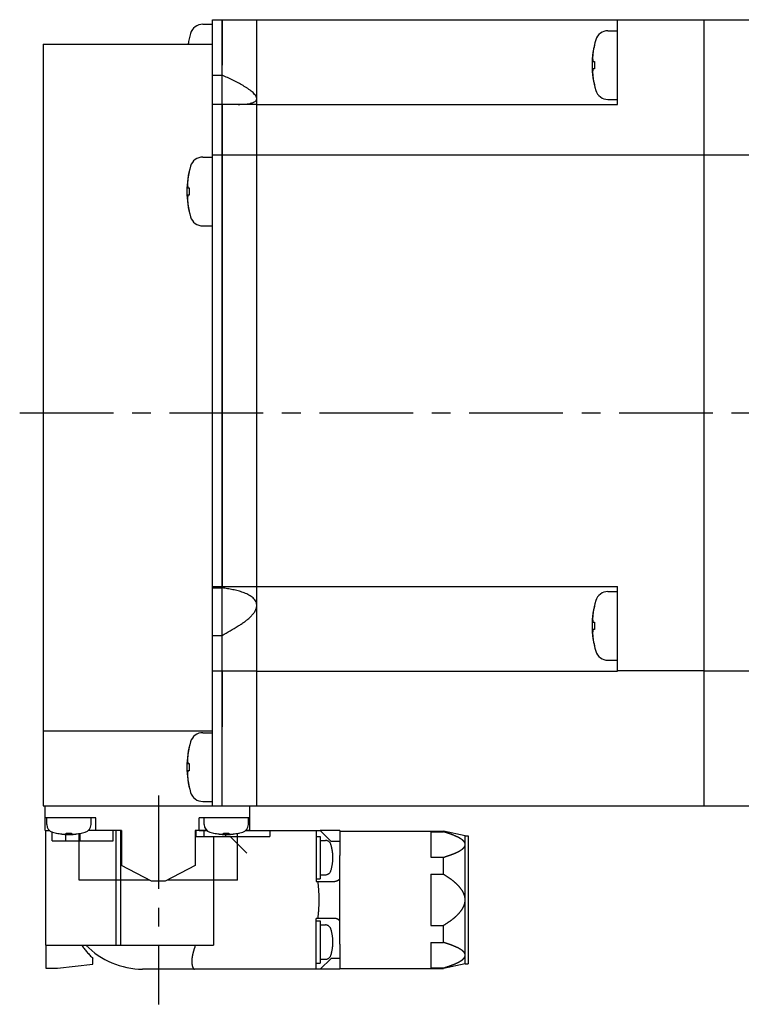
# Model space of a CAD drawing. Header units: millimetres. Extents: x 67 to 549, y 276 to 388.
# Tile 2 of 4: x 203 to 276, y 276 to 376. Entities that reach past the tile are written whole.
import ezdxf

# ---------------------------------------------------------------- set-up
doc = ezdxf.new("R2010")
doc.units = ezdxf.units.MM
doc.linetypes.add('CENTER', pattern=[50.8, 31.75, -6.35, 6.35, -6.35])
doc.linetypes.add('PHANTOM', pattern=[63.5, 31.75, -6.35, 6.35, -6.35, 6.35, -6.35])
doc.layers.add('CTR', color=2, linetype='CENTER')
doc.layers.add('PHANTOM', color=3, linetype='PHANTOM')

msp = doc.modelspace()

# ---------------------------------------------------------------- linework, layer by layer
for p, q in [((222.6, 296), (222.6, 376)), ((222.6, 376), (227.1, 376)), ((223.6, 376), (223.6, 371.38)), ((223.6, 296), (223.6, 376)), ((227.1, 304.05), (227.1, 376)), ((227.1, 376), (272.6, 376)), ((263.8, 367.38), (263.8, 376)), ((272.6, 296), (272.6, 376)), ((272.6, 376), (342.4, 376)), ((221.62, 375.54), (222.6, 375.54)), ((262.82, 374.88), (263.8, 374.88)), ((220.24, 374.09), (220.24, 374.06)), ((205.4, 373.5), (205.4, 303.6)), ((205.4, 373.5), (222.6, 373.5)), ((261.44, 373.43), (261.44, 373.4)), ((261.3, 371.75), (261.44, 371.75)), ((261.44, 371.75), (261.44, 371.01)), ((227.1, 367.38), (227.1, 371.38)), ((261.44, 371.01), (261.3, 371.01)), ((222.6, 370.35), (223.6, 370.35)), ((261.44, 369.37), (261.44, 369.33)), ((262.82, 367.88), (263.8, 367.88)), ((227.1, 367.38), (222.6, 367.38)), ((223.6, 367.38), (223.6, 318.32)), ((227.1, 367.38), (263.8, 367.38)), ((221.62, 362.02), (222.6, 362.02)), ((222.6, 362.25), (331.6, 362.25)), ((220.24, 360.57), (220.24, 360.54)), ((220.1, 358.89), (220.24, 358.89)), ((220.24, 358.89), (220.24, 358.15)), ((220.24, 358.15), (220.1, 358.15)), ((220.24, 356.51), (220.24, 356.47)), ((221.62, 355.02), (222.6, 355.02)), ((222.6, 318.32), (227.1, 318.32)), ((222.6, 318.18), (223.6, 318.18)), ((227.1, 314.32), (227.1, 318.32)), ((227.1, 318.32), (263.8, 318.32)), ((262.82, 317.82), (263.8, 317.82)), ((263.8, 309.72), (263.8, 318.32)), ((261.44, 316.37), (261.44, 316.33)), ((261.3, 314.69), (261.44, 314.69)), ((261.44, 314.69), (261.44, 313.95)), ((261.44, 313.95), (261.3, 313.95)), ((222.6, 313.36), (223.6, 313.36)), ((261.44, 312.3), (261.44, 312.27)), ((262.82, 310.82), (263.8, 310.82)), ((227.1, 309.72), (222.6, 309.72)), ((223.6, 309.72), (223.6, 304.05)), ((227.1, 309.72), (263.8, 309.72)), ((272.6, 309.75), (263.8, 309.75)), ((272.6, 309.75), (331.6, 309.75)), ((205.4, 303.6), (205.4, 296)), ((222.6, 303.6), (205.4, 303.6)), ((227.1, 296), (227.1, 304.05)), ((221.62, 303.46), (222.6, 303.46)), ((220.24, 302.01), (220.24, 301.97)), ((220.1, 300.33), (220.24, 300.33)), ((220.24, 299.59), (220.1, 299.59)), ((220.24, 300.33), (220.24, 299.59)), ((220.24, 297.94), (220.24, 297.91)), ((205.4, 296), (222.6, 296)), ((205.6, 293.5), (205.6, 296)), ((221.62, 296.46), (222.6, 296.46)), ((222.6, 296), (342.4, 296)), ((226.4, 293.5), (226.4, 296)), ((210.75, 294.8), (205.6, 294.8)), ((205.75, 294.11), (205.75, 294.8)), ((210.25, 294.11), (210.25, 294.8)), ((210.75, 293.5), (210.75, 294.8)), ((221.25, 293.5), (221.25, 294.8)), ((226.4, 294.8), (221.25, 294.8)), ((221.75, 294.11), (221.75, 294.8)), ((226.25, 294.11), (226.25, 294.8)), ((205.6, 293.5), (206.03, 293.5)), ((206.7, 293.24), (206.73, 293.24)), ((207.72, 293.15), (207.72, 293.24)), ((207.72, 293.24), (208.28, 293.24)), ((208.28, 293.24), (208.28, 293.15)), ((209.05, 288.45), (209.05, 293.2)), ((209.27, 293.24), (209.3, 293.24)), ((213.35, 293.5), (209.97, 293.5)), ((213.35, 293.5), (213.35, 289.96)), ((220.85, 293.5), (220.85, 289.96)), ((222.03, 293.5), (220.85, 293.5)), ((222.7, 293.24), (222.73, 293.24)), ((223.72, 293.15), (223.72, 293.24)), ((223.72, 293.24), (224.28, 293.24)), ((224.28, 293.24), (224.28, 293.15)), ((225.15, 288.45), (225.15, 293.21)), ((225.27, 293.24), (225.3, 293.24)), ((226.4, 293.5), (225.97, 293.5)), ((216.41, 288.35), (213.35, 289.96)), ((220.85, 289.96), (217.79, 288.35)), ((216.22, 288.45), (209.05, 288.45)), ((217.79, 288.35), (216.41, 288.35)), ((225.15, 288.45), (217.98, 288.45))]:
    msp.add_line(p, q)
for centre, radius, start, end in [((221.62, 374.24), 1.3, 90, 163.3985), ((262.82, 373.58), 1.3, 90, 163.3985), ((229, 372.04), 9, 163.3985, 170.6723), ((229, 372.04), 8.99, 167.0426, 170.6693), ((270.2, 371.38), 9, 163.3985, 196.6015), ((270.2, 371.38), 8.99, 167.0426, 171.8394), ((270.2, 371.38), 8.99, 188.1606, 192.9574), ((262.82, 369.18), 1.3, 196.6015, 270), ((221.62, 360.72), 1.3, 90, 163.3985), ((229, 358.52), 9, 163.3985, 196.6015), ((229, 358.52), 8.99, 167.0426, 171.8394), ((229, 358.52), 8.99, 188.1606, 192.9574), ((221.62, 356.32), 1.3, 196.6015, 270), ((262.82, 316.52), 1.3, 90, 163.3985), ((270.2, 314.32), 9, 163.3985, 196.6015), ((270.2, 314.32), 8.99, 167.0426, 171.8394), ((148.81, 441.02), 147.96, 300.3635, 301.0905), ((270.2, 314.32), 8.99, 188.1606, 192.9574), ((262.82, 312.12), 1.3, 196.6015, 270), ((221.62, 302.16), 1.3, 90, 163.3985), ((229, 299.96), 9, 163.3985, 196.6015), ((229, 299.96), 8.99, 167.0426, 171.8394), ((229, 299.96), 8.99, 188.1606, 192.9574), ((221.62, 297.76), 1.3, 196.6015, 270), ((206.55, 294.11), 0.8, 180, 253.8086), ((209.45, 294.11), 0.8, 286.1914, 0), ((222.55, 294.11), 0.8, 180, 253.8086), ((225.45, 294.11), 0.8, 286.1914, 0), ((208, 299.1), 6, 253.8086, 286.1914), ((208, 299.1), 5.99, 257.7714, 263.1989), ((208, 299.1), 5.99, 276.8011, 282.2286), ((224, 299.1), 6, 253.8086, 286.1914), ((224, 299.1), 5.99, 257.7714, 263.1989), ((224, 299.1), 5.99, 276.8011, 282.2286)]:
    msp.add_arc(centre, radius, start, end)
for points, knots in [([(261.3, 372.66), (261.3, 372.65), (261.3, 372.64), (261.29, 372.62), (261.29, 372.6), (261.29, 372.59), (261.29, 372.59), (261.29, 372.58), (261.29, 372.58), (261.29, 372.58), (261.29, 372.57), (261.29, 372.56), (261.29, 372.55), (261.28, 372.53), (261.28, 372.51), (261.28, 372.49), (261.28, 372.48), (261.28, 372.48), (261.28, 372.47), (261.28, 372.47), (261.28, 372.47), (261.28, 372.46), (261.28, 372.45), (261.28, 372.44), (261.27, 372.42), (261.27, 372.41), (261.27, 372.41), (261.27, 372.4), (261.27, 372.4), (261.27, 372.39), (261.27, 372.39), (261.27, 372.39), (261.27, 372.39), (261.27, 372.38), (261.27, 372.37), (261.27, 372.36), (261.27, 372.35), (261.27, 372.33), (261.27, 372.31), (261.27, 372.3), (261.26, 372.29), (261.26, 372.29), (261.26, 372.28), (261.26, 372.28), (261.26, 372.28), (261.26, 372.27), (261.26, 372.26), (261.26, 372.24), (261.26, 372.23), (261.26, 372.22), (261.26, 372.21), (261.26, 372.21), (261.26, 372.21), (261.26, 372.2), (261.26, 372.2), (261.26, 372.19), (261.26, 372.18), (261.26, 372.17), (261.26, 372.15), (261.26, 372.12), (261.26, 372.1), (261.25, 372.09)], [0, 0, 0, 0, 0.0625, 0.09375, 0.125, 0.140625, 0.15625, 0.164062, 0.167969, 0.171875, 0.179688, 0.1875, 0.21875, 0.25, 0.28125, 0.3125, 0.320312, 0.328125, 0.332031, 0.335938, 0.34375, 0.359375, 0.375, 0.40625, 0.4375, 0.453125, 0.46875, 0.484375, 0.492188, 0.496094, 0.5, 0.503906, 0.507812, 0.515625, 0.53125, 0.546875, 0.5625, 0.59375, 0.625, 0.640625, 0.65625, 0.664062, 0.667969, 0.671875, 0.679688, 0.6875, 0.71875, 0.75, 0.78125, 0.796875, 0.8125, 0.820312, 0.828125, 0.832031, 0.835938, 0.84375, 0.859375, 0.875, 0.90625, 0.9375, 1, 1, 1, 1]), ([(261.25, 372.09), (261.26, 372.08), (261.26, 372.07), (261.26, 372.06), (261.26, 372.05), (261.26, 372.04), (261.26, 372.04), (261.26, 372.04), (261.26, 372.03), (261.26, 372.02), (261.26, 372.01), (261.26, 372), (261.26, 371.99), (261.26, 371.98), (261.26, 371.98), (261.26, 371.97), (261.26, 371.97), (261.27, 371.96), (261.27, 371.96), (261.27, 371.95), (261.27, 371.94), (261.27, 371.94), (261.27, 371.93), (261.27, 371.93), (261.27, 371.93), (261.27, 371.92), (261.27, 371.92), (261.27, 371.91), (261.27, 371.9), (261.28, 371.89), (261.28, 371.88), (261.28, 371.87), (261.28, 371.87), (261.28, 371.87), (261.28, 371.86), (261.28, 371.85), (261.28, 371.84), (261.28, 371.84), (261.28, 371.83), (261.29, 371.82), (261.29, 371.82), (261.29, 371.82), (261.29, 371.81), (261.29, 371.8), (261.29, 371.79), (261.29, 371.78), (261.3, 371.76), (261.3, 371.75)], [0, 0, 0, 0, 0.0625, 0.125, 0.140625, 0.15625, 0.164062, 0.171875, 0.1875, 0.21875, 0.25, 0.28125, 0.3125, 0.328125, 0.335938, 0.34375, 0.359375, 0.375, 0.40625, 0.4375, 0.46875, 0.484375, 0.492188, 0.5, 0.507812, 0.515625, 0.53125, 0.5625, 0.59375, 0.625, 0.640625, 0.65625, 0.664062, 0.671875, 0.6875, 0.71875, 0.75, 0.78125, 0.8125, 0.828125, 0.835938, 0.84375, 0.859375, 0.875, 0.90625, 0.9375, 1, 1, 1, 1]), ([(261.3, 371.01), (261.3, 371.01), (261.3, 371), (261.29, 370.98), (261.29, 370.98), (261.29, 370.97), (261.29, 370.97), (261.29, 370.97), (261.29, 370.96), (261.29, 370.95), (261.28, 370.94), (261.28, 370.93), (261.28, 370.92), (261.28, 370.91), (261.28, 370.9), (261.28, 370.9), (261.28, 370.9), (261.28, 370.89), (261.28, 370.89), (261.27, 370.88), (261.27, 370.87), (261.27, 370.86), (261.27, 370.86), (261.27, 370.86), (261.27, 370.86), (261.27, 370.85), (261.27, 370.85), (261.27, 370.84), (261.27, 370.82), (261.27, 370.81), (261.27, 370.81), (261.26, 370.8), (261.26, 370.8), (261.26, 370.79), (261.26, 370.79), (261.26, 370.78), (261.26, 370.77), (261.26, 370.76), (261.26, 370.76), (261.26, 370.75), (261.26, 370.75), (261.26, 370.74), (261.26, 370.74), (261.26, 370.73), (261.26, 370.72), (261.26, 370.7), (261.26, 370.69), (261.25, 370.68)], [0, 0, 0, 0, 0.0625, 0.125, 0.140625, 0.15625, 0.164062, 0.171875, 0.1875, 0.21875, 0.25, 0.28125, 0.3125, 0.328125, 0.335938, 0.34375, 0.359375, 0.375, 0.40625, 0.4375, 0.46875, 0.484375, 0.492188, 0.5, 0.507812, 0.515625, 0.53125, 0.5625, 0.59375, 0.625, 0.640625, 0.65625, 0.664062, 0.671875, 0.6875, 0.71875, 0.75, 0.78125, 0.8125, 0.828125, 0.835938, 0.84375, 0.859375, 0.875, 0.90625, 0.9375, 1, 1, 1, 1]), ([(261.25, 370.68), (261.26, 370.67), (261.26, 370.66), (261.26, 370.64), (261.26, 370.62), (261.26, 370.61), (261.26, 370.61), (261.26, 370.6), (261.26, 370.6), (261.26, 370.6), (261.26, 370.59), (261.26, 370.58), (261.26, 370.57), (261.26, 370.55), (261.26, 370.53), (261.26, 370.51), (261.26, 370.5), (261.26, 370.5), (261.26, 370.49), (261.26, 370.49), (261.26, 370.49), (261.26, 370.48), (261.27, 370.47), (261.27, 370.46), (261.27, 370.45), (261.27, 370.44), (261.27, 370.43), (261.27, 370.42), (261.27, 370.42), (261.27, 370.41), (261.27, 370.41), (261.27, 370.41), (261.27, 370.41), (261.27, 370.4), (261.27, 370.39), (261.27, 370.38), (261.27, 370.37), (261.27, 370.35), (261.28, 370.34), (261.28, 370.32), (261.28, 370.31), (261.28, 370.31), (261.28, 370.3), (261.28, 370.3), (261.28, 370.3), (261.28, 370.29), (261.28, 370.28), (261.28, 370.26), (261.28, 370.25), (261.28, 370.24), (261.28, 370.24), (261.29, 370.23), (261.29, 370.23), (261.29, 370.22), (261.29, 370.22), (261.29, 370.21), (261.29, 370.21), (261.29, 370.19), (261.29, 370.17), (261.29, 370.14), (261.3, 370.12), (261.3, 370.11)], [0, 0, 0, 0, 0.0625, 0.09375, 0.125, 0.140625, 0.15625, 0.164062, 0.167969, 0.171875, 0.179688, 0.1875, 0.21875, 0.25, 0.28125, 0.3125, 0.320312, 0.328125, 0.332031, 0.335938, 0.34375, 0.359375, 0.375, 0.40625, 0.4375, 0.453125, 0.46875, 0.484375, 0.492188, 0.496094, 0.5, 0.503906, 0.507812, 0.515625, 0.53125, 0.546875, 0.5625, 0.59375, 0.625, 0.640625, 0.65625, 0.664062, 0.667969, 0.671875, 0.679688, 0.6875, 0.71875, 0.75, 0.78125, 0.796875, 0.8125, 0.820312, 0.828125, 0.832031, 0.835938, 0.84375, 0.859375, 0.875, 0.90625, 0.9375, 1, 1, 1, 1]), ([(227.1, 367.97), (227.1, 368), (227.09, 368.06), (227.06, 368.14), (227.02, 368.23), (226.94, 368.35), (226.81, 368.5), (226.63, 368.66), (226.42, 368.83), (226.2, 368.99), (225.96, 369.14), (225.63, 369.34), (225.21, 369.58), (224.5, 369.94), (223.96, 370.19), (223.6, 370.35)], [0, 0, 0, 0, 0.018867, 0.039386, 0.061777, 0.086003, 0.139136, 0.197055, 0.258247, 0.321678, 0.38668, 0.452811, 0.58735, 0.723856, 1, 1, 1, 1]), ([(225.21, 367.38), (225.32, 367.38), (225.53, 367.39), (225.84, 367.4), (226.14, 367.43), (226.37, 367.47), (226.55, 367.51), (226.68, 367.55), (226.79, 367.6), (226.89, 367.65), (226.98, 367.72), (227.05, 367.79), (227.09, 367.88), (227.1, 367.94), (227.1, 367.97)], [0, 0, 0, 0, 0.151028, 0.29808, 0.439958, 0.574891, 0.639003, 0.700336, 0.758429, 0.812842, 0.863326, 0.910196, 0.954861, 1, 1, 1, 1]), ([(220.1, 359.8), (220.1, 359.79), (220.1, 359.77), (220.09, 359.75), (220.09, 359.74), (220.09, 359.73), (220.09, 359.72), (220.09, 359.72), (220.09, 359.72), (220.09, 359.71), (220.09, 359.71), (220.09, 359.7), (220.09, 359.68), (220.08, 359.66), (220.08, 359.64), (220.08, 359.63), (220.08, 359.62), (220.08, 359.61), (220.08, 359.61), (220.08, 359.61), (220.08, 359.6), (220.08, 359.6), (220.08, 359.59), (220.08, 359.57), (220.07, 359.56), (220.07, 359.55), (220.07, 359.54), (220.07, 359.54), (220.07, 359.53), (220.07, 359.53), (220.07, 359.53), (220.07, 359.53), (220.07, 359.52), (220.07, 359.52), (220.07, 359.51), (220.07, 359.5), (220.07, 359.48), (220.07, 359.47), (220.07, 359.45), (220.07, 359.44), (220.06, 359.43), (220.06, 359.42), (220.06, 359.42), (220.06, 359.42), (220.06, 359.41), (220.06, 359.41), (220.06, 359.39), (220.06, 359.38), (220.06, 359.37), (220.06, 359.36), (220.06, 359.35), (220.06, 359.35), (220.06, 359.34), (220.06, 359.34), (220.06, 359.34), (220.06, 359.33), (220.06, 359.32), (220.06, 359.31), (220.06, 359.29), (220.06, 359.26), (220.06, 359.24), (220.05, 359.22)], [0, 0, 0, 0, 0.0625, 0.09375, 0.125, 0.140625, 0.15625, 0.164062, 0.167969, 0.171875, 0.179688, 0.1875, 0.21875, 0.25, 0.28125, 0.3125, 0.320312, 0.328125, 0.332031, 0.335938, 0.34375, 0.359375, 0.375, 0.40625, 0.4375, 0.453125, 0.46875, 0.484375, 0.492188, 0.496094, 0.5, 0.503906, 0.507812, 0.515625, 0.53125, 0.546875, 0.5625, 0.59375, 0.625, 0.640625, 0.65625, 0.664062, 0.667969, 0.671875, 0.679688, 0.6875, 0.71875, 0.75, 0.78125, 0.796875, 0.8125, 0.820312, 0.828125, 0.832031, 0.835938, 0.84375, 0.859375, 0.875, 0.90625, 0.9375, 1, 1, 1, 1]), ([(220.05, 359.22), (220.06, 359.22), (220.06, 359.21), (220.06, 359.19), (220.06, 359.18), (220.06, 359.18), (220.06, 359.18), (220.06, 359.17), (220.06, 359.17), (220.06, 359.16), (220.06, 359.15), (220.06, 359.13), (220.06, 359.12), (220.06, 359.12), (220.06, 359.11), (220.06, 359.11), (220.06, 359.11), (220.07, 359.1), (220.07, 359.09), (220.07, 359.08), (220.07, 359.08), (220.07, 359.07), (220.07, 359.07), (220.07, 359.07), (220.07, 359.06), (220.07, 359.06), (220.07, 359.05), (220.07, 359.04), (220.07, 359.03), (220.08, 359.02), (220.08, 359.01), (220.08, 359.01), (220.08, 359.01), (220.08, 359), (220.08, 359), (220.08, 358.99), (220.08, 358.98), (220.08, 358.97), (220.08, 358.97), (220.09, 358.96), (220.09, 358.96), (220.09, 358.95), (220.09, 358.95), (220.09, 358.94), (220.09, 358.93), (220.09, 358.91), (220.1, 358.9), (220.1, 358.89)], [0, 0, 0, 0, 0.0625, 0.125, 0.140625, 0.15625, 0.164062, 0.171875, 0.1875, 0.21875, 0.25, 0.28125, 0.3125, 0.328125, 0.335938, 0.34375, 0.359375, 0.375, 0.40625, 0.4375, 0.46875, 0.484375, 0.492188, 0.5, 0.507812, 0.515625, 0.53125, 0.5625, 0.59375, 0.625, 0.640625, 0.65625, 0.664062, 0.671875, 0.6875, 0.71875, 0.75, 0.78125, 0.8125, 0.828125, 0.835938, 0.84375, 0.859375, 0.875, 0.90625, 0.9375, 1, 1, 1, 1]), ([(220.1, 358.15), (220.1, 358.15), (220.1, 358.13), (220.09, 358.12), (220.09, 358.11), (220.09, 358.11), (220.09, 358.11), (220.09, 358.1), (220.09, 358.1), (220.09, 358.09), (220.08, 358.07), (220.08, 358.06), (220.08, 358.05), (220.08, 358.05), (220.08, 358.04), (220.08, 358.04), (220.08, 358.04), (220.08, 358.03), (220.08, 358.02), (220.07, 358.01), (220.07, 358.01), (220.07, 358), (220.07, 358), (220.07, 358), (220.07, 357.99), (220.07, 357.99), (220.07, 357.98), (220.07, 357.97), (220.07, 357.96), (220.07, 357.95), (220.07, 357.94), (220.06, 357.94), (220.06, 357.93), (220.06, 357.93), (220.06, 357.93), (220.06, 357.92), (220.06, 357.91), (220.06, 357.9), (220.06, 357.89), (220.06, 357.89), (220.06, 357.89), (220.06, 357.88), (220.06, 357.88), (220.06, 357.87), (220.06, 357.86), (220.06, 357.84), (220.06, 357.83), (220.05, 357.82)], [0, 0, 0, 0, 0.0625, 0.125, 0.140625, 0.15625, 0.164062, 0.171875, 0.1875, 0.21875, 0.25, 0.28125, 0.3125, 0.328125, 0.335938, 0.34375, 0.359375, 0.375, 0.40625, 0.4375, 0.46875, 0.484375, 0.492188, 0.5, 0.507812, 0.515625, 0.53125, 0.5625, 0.59375, 0.625, 0.640625, 0.65625, 0.664062, 0.671875, 0.6875, 0.71875, 0.75, 0.78125, 0.8125, 0.828125, 0.835938, 0.84375, 0.859375, 0.875, 0.90625, 0.9375, 1, 1, 1, 1]), ([(220.05, 357.82), (220.06, 357.81), (220.06, 357.79), (220.06, 357.77), (220.06, 357.76), (220.06, 357.75), (220.06, 357.75), (220.06, 357.74), (220.06, 357.74), (220.06, 357.73), (220.06, 357.73), (220.06, 357.72), (220.06, 357.71), (220.06, 357.68), (220.06, 357.66), (220.06, 357.65), (220.06, 357.64), (220.06, 357.64), (220.06, 357.63), (220.06, 357.63), (220.06, 357.62), (220.06, 357.62), (220.07, 357.61), (220.07, 357.6), (220.07, 357.58), (220.07, 357.57), (220.07, 357.56), (220.07, 357.56), (220.07, 357.55), (220.07, 357.55), (220.07, 357.55), (220.07, 357.55), (220.07, 357.54), (220.07, 357.54), (220.07, 357.53), (220.07, 357.52), (220.07, 357.51), (220.07, 357.49), (220.08, 357.47), (220.08, 357.46), (220.08, 357.45), (220.08, 357.44), (220.08, 357.44), (220.08, 357.44), (220.08, 357.44), (220.08, 357.43), (220.08, 357.42), (220.08, 357.4), (220.08, 357.39), (220.08, 357.38), (220.08, 357.37), (220.09, 357.37), (220.09, 357.36), (220.09, 357.36), (220.09, 357.36), (220.09, 357.35), (220.09, 357.34), (220.09, 357.33), (220.09, 357.31), (220.09, 357.28), (220.1, 357.26), (220.1, 357.25)], [0, 0, 0, 0, 0.0625, 0.09375, 0.125, 0.140625, 0.15625, 0.164062, 0.167969, 0.171875, 0.179688, 0.1875, 0.21875, 0.25, 0.28125, 0.3125, 0.320312, 0.328125, 0.332031, 0.335938, 0.34375, 0.359375, 0.375, 0.40625, 0.4375, 0.453125, 0.46875, 0.484375, 0.492188, 0.496094, 0.5, 0.503906, 0.507812, 0.515625, 0.53125, 0.546875, 0.5625, 0.59375, 0.625, 0.640625, 0.65625, 0.664062, 0.667969, 0.671875, 0.679688, 0.6875, 0.71875, 0.75, 0.78125, 0.796875, 0.8125, 0.820312, 0.828125, 0.832031, 0.835938, 0.84375, 0.859375, 0.875, 0.90625, 0.9375, 1, 1, 1, 1]), ([(227.1, 316.41), (227.1, 316.45), (227.09, 316.53), (227.07, 316.66), (227.02, 316.77), (226.95, 316.92), (226.82, 317.08), (226.63, 317.25), (226.42, 317.39), (226.2, 317.52), (225.96, 317.63), (225.63, 317.76), (225.21, 317.89), (224.68, 318.01), (224.14, 318.11), (223.78, 318.16), (223.6, 318.18)], [0, 0, 0, 0, 0.030352, 0.060161, 0.089632, 0.118961, 0.177685, 0.237133, 0.297482, 0.358696, 0.420678, 0.483326, 0.610233, 0.738892, 0.868903, 1, 1, 1, 1]), ([(225.21, 314.32), (225.32, 314.38), (225.53, 314.51), (225.85, 314.73), (226.14, 314.95), (226.43, 315.2), (226.68, 315.47), (226.87, 315.71), (226.98, 315.92), (227.05, 316.08), (227.09, 316.24), (227.1, 316.35), (227.1, 316.41)], [0, 0, 0, 0, 0.129197, 0.258278, 0.387056, 0.515186, 0.642033, 0.766408, 0.827142, 0.88647, 0.944121, 1, 1, 1, 1]), ([(261.3, 315.59), (261.3, 315.58), (261.3, 315.57), (261.29, 315.55), (261.29, 315.53), (261.29, 315.52), (261.29, 315.52), (261.29, 315.51), (261.29, 315.51), (261.29, 315.51), (261.29, 315.5), (261.29, 315.49), (261.29, 315.48), (261.28, 315.46), (261.28, 315.44), (261.28, 315.42), (261.28, 315.41), (261.28, 315.41), (261.28, 315.4), (261.28, 315.4), (261.28, 315.4), (261.28, 315.39), (261.28, 315.38), (261.28, 315.37), (261.27, 315.36), (261.27, 315.35), (261.27, 315.34), (261.27, 315.33), (261.27, 315.33), (261.27, 315.32), (261.27, 315.32), (261.27, 315.32), (261.27, 315.32), (261.27, 315.31), (261.27, 315.3), (261.27, 315.29), (261.27, 315.28), (261.27, 315.26), (261.27, 315.25), (261.27, 315.23), (261.26, 315.22), (261.26, 315.22), (261.26, 315.21), (261.26, 315.21), (261.26, 315.21), (261.26, 315.2), (261.26, 315.19), (261.26, 315.17), (261.26, 315.16), (261.26, 315.15), (261.26, 315.15), (261.26, 315.14), (261.26, 315.14), (261.26, 315.13), (261.26, 315.13), (261.26, 315.12), (261.26, 315.12), (261.26, 315.1), (261.26, 315.08), (261.26, 315.05), (261.26, 315.03), (261.25, 315.02)], [0, 0, 0, 0, 0.0625, 0.09375, 0.125, 0.140625, 0.15625, 0.164062, 0.167969, 0.171875, 0.179688, 0.1875, 0.21875, 0.25, 0.28125, 0.3125, 0.320312, 0.328125, 0.332031, 0.335938, 0.34375, 0.359375, 0.375, 0.40625, 0.4375, 0.453125, 0.46875, 0.484375, 0.492188, 0.496094, 0.5, 0.503906, 0.507812, 0.515625, 0.53125, 0.546875, 0.5625, 0.59375, 0.625, 0.640625, 0.65625, 0.664062, 0.667969, 0.671875, 0.679688, 0.6875, 0.71875, 0.75, 0.78125, 0.796875, 0.8125, 0.820312, 0.828125, 0.832031, 0.835938, 0.84375, 0.859375, 0.875, 0.90625, 0.9375, 1, 1, 1, 1]), ([(261.25, 315.02), (261.26, 315.01), (261.26, 315), (261.26, 314.99), (261.26, 314.98), (261.26, 314.97), (261.26, 314.97), (261.26, 314.97), (261.26, 314.96), (261.26, 314.95), (261.26, 314.94), (261.26, 314.93), (261.26, 314.92), (261.26, 314.91), (261.26, 314.91), (261.26, 314.91), (261.26, 314.9), (261.27, 314.9), (261.27, 314.89), (261.27, 314.88), (261.27, 314.87), (261.27, 314.87), (261.27, 314.86), (261.27, 314.86), (261.27, 314.86), (261.27, 314.86), (261.27, 314.85), (261.27, 314.84), (261.27, 314.83), (261.28, 314.82), (261.28, 314.81), (261.28, 314.8), (261.28, 314.8), (261.28, 314.8), (261.28, 314.79), (261.28, 314.79), (261.28, 314.78), (261.28, 314.77), (261.28, 314.76), (261.29, 314.76), (261.29, 314.75), (261.29, 314.75), (261.29, 314.74), (261.29, 314.73), (261.29, 314.72), (261.29, 314.71), (261.3, 314.69), (261.3, 314.69)], [0, 0, 0, 0, 0.0625, 0.125, 0.140625, 0.15625, 0.164062, 0.171875, 0.1875, 0.21875, 0.25, 0.28125, 0.3125, 0.328125, 0.335938, 0.34375, 0.359375, 0.375, 0.40625, 0.4375, 0.46875, 0.484375, 0.492188, 0.5, 0.507812, 0.515625, 0.53125, 0.5625, 0.59375, 0.625, 0.640625, 0.65625, 0.664062, 0.671875, 0.6875, 0.71875, 0.75, 0.78125, 0.8125, 0.828125, 0.835938, 0.84375, 0.859375, 0.875, 0.90625, 0.9375, 1, 1, 1, 1]), ([(261.3, 313.95), (261.3, 313.94), (261.3, 313.93), (261.29, 313.92), (261.29, 313.91), (261.29, 313.9), (261.29, 313.9), (261.29, 313.9), (261.29, 313.89), (261.29, 313.88), (261.28, 313.87), (261.28, 313.86), (261.28, 313.85), (261.28, 313.84), (261.28, 313.84), (261.28, 313.83), (261.28, 313.83), (261.28, 313.82), (261.28, 313.82), (261.27, 313.81), (261.27, 313.8), (261.27, 313.8), (261.27, 313.79), (261.27, 313.79), (261.27, 313.79), (261.27, 313.78), (261.27, 313.78), (261.27, 313.77), (261.27, 313.76), (261.27, 313.75), (261.27, 313.74), (261.26, 313.73), (261.26, 313.73), (261.26, 313.73), (261.26, 313.72), (261.26, 313.71), (261.26, 313.71), (261.26, 313.7), (261.26, 313.69), (261.26, 313.68), (261.26, 313.68), (261.26, 313.68), (261.26, 313.67), (261.26, 313.66), (261.26, 313.65), (261.26, 313.64), (261.26, 313.62), (261.25, 313.61)], [0, 0, 0, 0, 0.0625, 0.125, 0.140625, 0.15625, 0.164062, 0.171875, 0.1875, 0.21875, 0.25, 0.28125, 0.3125, 0.328125, 0.335938, 0.34375, 0.359375, 0.375, 0.40625, 0.4375, 0.46875, 0.484375, 0.492188, 0.5, 0.507812, 0.515625, 0.53125, 0.5625, 0.59375, 0.625, 0.640625, 0.65625, 0.664062, 0.671875, 0.6875, 0.71875, 0.75, 0.78125, 0.8125, 0.828125, 0.835938, 0.84375, 0.859375, 0.875, 0.90625, 0.9375, 1, 1, 1, 1]), ([(261.25, 313.61), (261.26, 313.6), (261.26, 313.59), (261.26, 313.57), (261.26, 313.56), (261.26, 313.55), (261.26, 313.54), (261.26, 313.54), (261.26, 313.53), (261.26, 313.53), (261.26, 313.53), (261.26, 313.52), (261.26, 313.5), (261.26, 313.48), (261.26, 313.46), (261.26, 313.44), (261.26, 313.43), (261.26, 313.43), (261.26, 313.43), (261.26, 313.42), (261.26, 313.42), (261.26, 313.41), (261.27, 313.4), (261.27, 313.39), (261.27, 313.38), (261.27, 313.37), (261.27, 313.36), (261.27, 313.35), (261.27, 313.35), (261.27, 313.35), (261.27, 313.34), (261.27, 313.34), (261.27, 313.34), (261.27, 313.33), (261.27, 313.32), (261.27, 313.31), (261.27, 313.3), (261.27, 313.28), (261.28, 313.27), (261.28, 313.25), (261.28, 313.25), (261.28, 313.24), (261.28, 313.24), (261.28, 313.23), (261.28, 313.23), (261.28, 313.22), (261.28, 313.21), (261.28, 313.2), (261.28, 313.18), (261.28, 313.17), (261.28, 313.17), (261.29, 313.16), (261.29, 313.16), (261.29, 313.16), (261.29, 313.15), (261.29, 313.15), (261.29, 313.14), (261.29, 313.12), (261.29, 313.1), (261.29, 313.08), (261.3, 313.05), (261.3, 313.04)], [0, 0, 0, 0, 0.0625, 0.09375, 0.125, 0.140625, 0.15625, 0.164062, 0.167969, 0.171875, 0.179688, 0.1875, 0.21875, 0.25, 0.28125, 0.3125, 0.320312, 0.328125, 0.332031, 0.335938, 0.34375, 0.359375, 0.375, 0.40625, 0.4375, 0.453125, 0.46875, 0.484375, 0.492188, 0.496094, 0.5, 0.503906, 0.507812, 0.515625, 0.53125, 0.546875, 0.5625, 0.59375, 0.625, 0.640625, 0.65625, 0.664062, 0.667969, 0.671875, 0.679688, 0.6875, 0.71875, 0.75, 0.78125, 0.796875, 0.8125, 0.820312, 0.828125, 0.832031, 0.835938, 0.84375, 0.859375, 0.875, 0.90625, 0.9375, 1, 1, 1, 1]), ([(220.1, 301.23), (220.1, 301.22), (220.1, 301.21), (220.09, 301.19), (220.09, 301.18), (220.09, 301.17), (220.09, 301.16), (220.09, 301.16), (220.09, 301.15), (220.09, 301.15), (220.09, 301.15), (220.09, 301.14), (220.09, 301.12), (220.08, 301.1), (220.08, 301.08), (220.08, 301.06), (220.08, 301.05), (220.08, 301.05), (220.08, 301.05), (220.08, 301.04), (220.08, 301.04), (220.08, 301.03), (220.08, 301.02), (220.08, 301.01), (220.07, 301), (220.07, 300.99), (220.07, 300.98), (220.07, 300.97), (220.07, 300.97), (220.07, 300.97), (220.07, 300.96), (220.07, 300.96), (220.07, 300.96), (220.07, 300.95), (220.07, 300.94), (220.07, 300.93), (220.07, 300.92), (220.07, 300.9), (220.07, 300.89), (220.07, 300.87), (220.06, 300.87), (220.06, 300.86), (220.06, 300.86), (220.06, 300.85), (220.06, 300.85), (220.06, 300.84), (220.06, 300.83), (220.06, 300.82), (220.06, 300.8), (220.06, 300.79), (220.06, 300.79), (220.06, 300.78), (220.06, 300.78), (220.06, 300.78), (220.06, 300.77), (220.06, 300.77), (220.06, 300.76), (220.06, 300.74), (220.06, 300.72), (220.06, 300.7), (220.06, 300.67), (220.05, 300.66)], [0, 0, 0, 0, 0.0625, 0.09375, 0.125, 0.140625, 0.15625, 0.164062, 0.167969, 0.171875, 0.179688, 0.1875, 0.21875, 0.25, 0.28125, 0.3125, 0.320312, 0.328125, 0.332031, 0.335938, 0.34375, 0.359375, 0.375, 0.40625, 0.4375, 0.453125, 0.46875, 0.484375, 0.492188, 0.496094, 0.5, 0.503906, 0.507812, 0.515625, 0.53125, 0.546875, 0.5625, 0.59375, 0.625, 0.640625, 0.65625, 0.664062, 0.667969, 0.671875, 0.679688, 0.6875, 0.71875, 0.75, 0.78125, 0.796875, 0.8125, 0.820312, 0.828125, 0.832031, 0.835938, 0.84375, 0.859375, 0.875, 0.90625, 0.9375, 1, 1, 1, 1]), ([(220.05, 300.66), (220.06, 300.65), (220.06, 300.64), (220.06, 300.63), (220.06, 300.62), (220.06, 300.62), (220.06, 300.61), (220.06, 300.61), (220.06, 300.6), (220.06, 300.59), (220.06, 300.58), (220.06, 300.57), (220.06, 300.56), (220.06, 300.55), (220.06, 300.55), (220.06, 300.55), (220.06, 300.54), (220.07, 300.54), (220.07, 300.53), (220.07, 300.52), (220.07, 300.51), (220.07, 300.51), (220.07, 300.51), (220.07, 300.5), (220.07, 300.5), (220.07, 300.5), (220.07, 300.49), (220.07, 300.48), (220.07, 300.47), (220.08, 300.46), (220.08, 300.45), (220.08, 300.45), (220.08, 300.44), (220.08, 300.44), (220.08, 300.43), (220.08, 300.43), (220.08, 300.42), (220.08, 300.41), (220.08, 300.4), (220.09, 300.4), (220.09, 300.39), (220.09, 300.39), (220.09, 300.38), (220.09, 300.38), (220.09, 300.37), (220.09, 300.35), (220.1, 300.34), (220.1, 300.33)], [0, 0, 0, 0, 0.0625, 0.125, 0.140625, 0.15625, 0.164062, 0.171875, 0.1875, 0.21875, 0.25, 0.28125, 0.3125, 0.328125, 0.335938, 0.34375, 0.359375, 0.375, 0.40625, 0.4375, 0.46875, 0.484375, 0.492188, 0.5, 0.507812, 0.515625, 0.53125, 0.5625, 0.59375, 0.625, 0.640625, 0.65625, 0.664062, 0.671875, 0.6875, 0.71875, 0.75, 0.78125, 0.8125, 0.828125, 0.835938, 0.84375, 0.859375, 0.875, 0.90625, 0.9375, 1, 1, 1, 1]), ([(220.1, 299.59), (220.1, 299.58), (220.1, 299.57), (220.09, 299.56), (220.09, 299.55), (220.09, 299.54), (220.09, 299.54), (220.09, 299.54), (220.09, 299.53), (220.09, 299.52), (220.08, 299.51), (220.08, 299.5), (220.08, 299.49), (220.08, 299.48), (220.08, 299.48), (220.08, 299.48), (220.08, 299.47), (220.08, 299.47), (220.08, 299.46), (220.07, 299.45), (220.07, 299.44), (220.07, 299.44), (220.07, 299.43), (220.07, 299.43), (220.07, 299.43), (220.07, 299.43), (220.07, 299.42), (220.07, 299.41), (220.07, 299.4), (220.07, 299.39), (220.07, 299.38), (220.06, 299.38), (220.06, 299.37), (220.06, 299.37), (220.06, 299.36), (220.06, 299.36), (220.06, 299.35), (220.06, 299.34), (220.06, 299.33), (220.06, 299.33), (220.06, 299.32), (220.06, 299.32), (220.06, 299.31), (220.06, 299.3), (220.06, 299.29), (220.06, 299.28), (220.06, 299.26), (220.05, 299.26)], [0, 0, 0, 0, 0.0625, 0.125, 0.140625, 0.15625, 0.164062, 0.171875, 0.1875, 0.21875, 0.25, 0.28125, 0.3125, 0.328125, 0.335938, 0.34375, 0.359375, 0.375, 0.40625, 0.4375, 0.46875, 0.484375, 0.492188, 0.5, 0.507812, 0.515625, 0.53125, 0.5625, 0.59375, 0.625, 0.640625, 0.65625, 0.664062, 0.671875, 0.6875, 0.71875, 0.75, 0.78125, 0.8125, 0.828125, 0.835938, 0.84375, 0.859375, 0.875, 0.90625, 0.9375, 1, 1, 1, 1]), ([(220.05, 299.26), (220.06, 299.25), (220.06, 299.23), (220.06, 299.21), (220.06, 299.2), (220.06, 299.19), (220.06, 299.18), (220.06, 299.18), (220.06, 299.17), (220.06, 299.17), (220.06, 299.17), (220.06, 299.16), (220.06, 299.14), (220.06, 299.12), (220.06, 299.1), (220.06, 299.09), (220.06, 299.08), (220.06, 299.07), (220.06, 299.07), (220.06, 299.07), (220.06, 299.06), (220.06, 299.05), (220.07, 299.04), (220.07, 299.03), (220.07, 299.02), (220.07, 299.01), (220.07, 299), (220.07, 299), (220.07, 298.99), (220.07, 298.99), (220.07, 298.99), (220.07, 298.98), (220.07, 298.98), (220.07, 298.97), (220.07, 298.97), (220.07, 298.96), (220.07, 298.94), (220.07, 298.93), (220.08, 298.91), (220.08, 298.9), (220.08, 298.89), (220.08, 298.88), (220.08, 298.88), (220.08, 298.88), (220.08, 298.87), (220.08, 298.86), (220.08, 298.85), (220.08, 298.84), (220.08, 298.83), (220.08, 298.81), (220.08, 298.81), (220.09, 298.8), (220.09, 298.8), (220.09, 298.8), (220.09, 298.79), (220.09, 298.79), (220.09, 298.78), (220.09, 298.76), (220.09, 298.75), (220.09, 298.72), (220.1, 298.7), (220.1, 298.68)], [0, 0, 0, 0, 0.0625, 0.09375, 0.125, 0.140625, 0.15625, 0.164062, 0.167969, 0.171875, 0.179688, 0.1875, 0.21875, 0.25, 0.28125, 0.3125, 0.320312, 0.328125, 0.332031, 0.335938, 0.34375, 0.359375, 0.375, 0.40625, 0.4375, 0.453125, 0.46875, 0.484375, 0.492188, 0.496094, 0.5, 0.503906, 0.507812, 0.515625, 0.53125, 0.546875, 0.5625, 0.59375, 0.625, 0.640625, 0.65625, 0.664062, 0.667969, 0.671875, 0.679688, 0.6875, 0.71875, 0.75, 0.78125, 0.796875, 0.8125, 0.820312, 0.828125, 0.832031, 0.835938, 0.84375, 0.859375, 0.875, 0.90625, 0.9375, 1, 1, 1, 1]), ([(207.29, 293.15), (207.29, 293.15), (207.3, 293.15), (207.31, 293.15), (207.32, 293.15), (207.32, 293.15), (207.32, 293.15), (207.33, 293.15), (207.33, 293.15), (207.33, 293.14), (207.34, 293.14), (207.35, 293.14), (207.36, 293.14), (207.37, 293.14), (207.38, 293.14), (207.38, 293.14), (207.38, 293.14), (207.39, 293.14), (207.39, 293.14), (207.4, 293.14), (207.4, 293.14), (207.41, 293.14), (207.41, 293.14), (207.41, 293.14), (207.42, 293.14), (207.42, 293.14), (207.42, 293.14), (207.43, 293.14), (207.44, 293.14), (207.45, 293.14), (207.46, 293.14), (207.46, 293.14), (207.47, 293.14), (207.47, 293.14), (207.47, 293.14), (207.48, 293.14), (207.48, 293.14), (207.49, 293.13), (207.5, 293.13), (207.5, 293.13), (207.5, 293.13), (207.51, 293.13), (207.51, 293.13), (207.52, 293.13), (207.52, 293.13), (207.53, 293.13), (207.55, 293.13), (207.56, 293.13), (207.56, 293.13)], [0, 0, 0, 0, 0.0625, 0.09375, 0.125, 0.140625, 0.15625, 0.164062, 0.171875, 0.1875, 0.21875, 0.25, 0.28125, 0.3125, 0.328125, 0.335938, 0.34375, 0.359375, 0.375, 0.40625, 0.4375, 0.46875, 0.484375, 0.492188, 0.5, 0.507812, 0.515625, 0.53125, 0.5625, 0.59375, 0.625, 0.640625, 0.65625, 0.664062, 0.671875, 0.6875, 0.71875, 0.75, 0.78125, 0.8125, 0.828125, 0.835938, 0.84375, 0.859375, 0.875, 0.90625, 0.9375, 1, 1, 1, 1]), ([(207.56, 293.13), (207.57, 293.13), (207.57, 293.13), (207.58, 293.13), (207.58, 293.13), (207.58, 293.13), (207.59, 293.13), (207.59, 293.13), (207.6, 293.13), (207.61, 293.13), (207.61, 293.14), (207.61, 293.14), (207.62, 293.14), (207.62, 293.14), (207.62, 293.14), (207.63, 293.14), (207.63, 293.14), (207.63, 293.14), (207.64, 293.14), (207.64, 293.14), (207.64, 293.14), (207.65, 293.14), (207.65, 293.14), (207.66, 293.14), (207.66, 293.14), (207.67, 293.14), (207.67, 293.14), (207.67, 293.14), (207.68, 293.14), (207.68, 293.14), (207.68, 293.14), (207.69, 293.14), (207.69, 293.14), (207.69, 293.14), (207.7, 293.15), (207.71, 293.15), (207.72, 293.15), (207.72, 293.15)], [0, 0, 0, 0, 0.0625, 0.125, 0.15625, 0.171875, 0.1875, 0.21875, 0.25, 0.28125, 0.3125, 0.328125, 0.34375, 0.375, 0.40625, 0.4375, 0.46875, 0.484375, 0.5, 0.515625, 0.53125, 0.5625, 0.59375, 0.625, 0.65625, 0.671875, 0.6875, 0.71875, 0.75, 0.78125, 0.8125, 0.828125, 0.84375, 0.859375, 0.875, 0.9375, 1, 1, 1, 1]), ([(208.28, 293.15), (208.28, 293.15), (208.29, 293.15), (208.29, 293.15), (208.3, 293.15), (208.3, 293.15), (208.31, 293.14), (208.31, 293.14), (208.32, 293.14), (208.32, 293.14), (208.33, 293.14), (208.33, 293.14), (208.33, 293.14), (208.34, 293.14), (208.34, 293.14), (208.34, 293.14), (208.35, 293.14), (208.35, 293.14), (208.35, 293.14), (208.36, 293.14), (208.36, 293.14), (208.36, 293.14), (208.37, 293.14), (208.38, 293.14), (208.38, 293.14), (208.38, 293.14), (208.39, 293.14), (208.39, 293.14), (208.39, 293.13), (208.4, 293.13), (208.4, 293.13), (208.4, 293.13), (208.41, 293.13), (208.41, 293.13), (208.42, 293.13), (208.42, 293.13), (208.43, 293.13), (208.44, 293.13)], [0, 0, 0, 0, 0.0625, 0.125, 0.15625, 0.171875, 0.1875, 0.21875, 0.25, 0.28125, 0.3125, 0.328125, 0.34375, 0.375, 0.40625, 0.4375, 0.46875, 0.484375, 0.5, 0.515625, 0.53125, 0.5625, 0.59375, 0.625, 0.65625, 0.671875, 0.6875, 0.71875, 0.75, 0.78125, 0.8125, 0.828125, 0.84375, 0.859375, 0.875, 0.9375, 1, 1, 1, 1]), ([(208.44, 293.13), (208.44, 293.13), (208.45, 293.13), (208.46, 293.13), (208.46, 293.13), (208.47, 293.13), (208.47, 293.13), (208.47, 293.13), (208.48, 293.13), (208.48, 293.13), (208.49, 293.13), (208.5, 293.13), (208.51, 293.13), (208.52, 293.14), (208.52, 293.14), (208.53, 293.14), (208.53, 293.14), (208.53, 293.14), (208.54, 293.14), (208.54, 293.14), (208.55, 293.14), (208.56, 293.14), (208.56, 293.14), (208.56, 293.14), (208.56, 293.14), (208.57, 293.14), (208.57, 293.14), (208.58, 293.14), (208.58, 293.14), (208.59, 293.14), (208.6, 293.14), (208.61, 293.14), (208.61, 293.14), (208.62, 293.14), (208.62, 293.14), (208.62, 293.14), (208.63, 293.14), (208.64, 293.14), (208.64, 293.14), (208.65, 293.14), (208.65, 293.14), (208.65, 293.14), (208.66, 293.14), (208.66, 293.14), (208.67, 293.15), (208.68, 293.15), (208.69, 293.15), (208.7, 293.15), (208.71, 293.15)], [0, 0, 0, 0, 0.0625, 0.09375, 0.125, 0.140625, 0.15625, 0.164062, 0.171875, 0.1875, 0.21875, 0.25, 0.28125, 0.3125, 0.328125, 0.335938, 0.34375, 0.359375, 0.375, 0.40625, 0.4375, 0.46875, 0.484375, 0.492188, 0.5, 0.507812, 0.515625, 0.53125, 0.5625, 0.59375, 0.625, 0.640625, 0.65625, 0.664062, 0.671875, 0.6875, 0.71875, 0.75, 0.78125, 0.8125, 0.828125, 0.835938, 0.84375, 0.859375, 0.875, 0.90625, 0.9375, 1, 1, 1, 1]), ([(223.29, 293.15), (223.29, 293.15), (223.3, 293.15), (223.31, 293.15), (223.32, 293.15), (223.32, 293.15), (223.32, 293.15), (223.33, 293.15), (223.33, 293.15), (223.33, 293.14), (223.34, 293.14), (223.35, 293.14), (223.36, 293.14), (223.37, 293.14), (223.38, 293.14), (223.38, 293.14), (223.38, 293.14), (223.39, 293.14), (223.39, 293.14), (223.4, 293.14), (223.4, 293.14), (223.41, 293.14), (223.41, 293.14), (223.41, 293.14), (223.42, 293.14), (223.42, 293.14), (223.42, 293.14), (223.43, 293.14), (223.44, 293.14), (223.45, 293.14), (223.46, 293.14), (223.46, 293.14), (223.47, 293.14), (223.47, 293.14), (223.47, 293.14), (223.48, 293.14), (223.48, 293.14), (223.49, 293.13), (223.5, 293.13), (223.5, 293.13), (223.5, 293.13), (223.51, 293.13), (223.51, 293.13), (223.52, 293.13), (223.52, 293.13), (223.53, 293.13), (223.55, 293.13), (223.56, 293.13), (223.56, 293.13)], [0, 0, 0, 0, 0.0625, 0.09375, 0.125, 0.140625, 0.15625, 0.164062, 0.171875, 0.1875, 0.21875, 0.25, 0.28125, 0.3125, 0.328125, 0.335938, 0.34375, 0.359375, 0.375, 0.40625, 0.4375, 0.46875, 0.484375, 0.492188, 0.5, 0.507812, 0.515625, 0.53125, 0.5625, 0.59375, 0.625, 0.640625, 0.65625, 0.664062, 0.671875, 0.6875, 0.71875, 0.75, 0.78125, 0.8125, 0.828125, 0.835938, 0.84375, 0.859375, 0.875, 0.90625, 0.9375, 1, 1, 1, 1]), ([(223.56, 293.13), (223.57, 293.13), (223.57, 293.13), (223.58, 293.13), (223.58, 293.13), (223.58, 293.13), (223.59, 293.13), (223.59, 293.13), (223.6, 293.13), (223.61, 293.13), (223.61, 293.14), (223.61, 293.14), (223.62, 293.14), (223.62, 293.14), (223.62, 293.14), (223.63, 293.14), (223.63, 293.14), (223.63, 293.14), (223.64, 293.14), (223.64, 293.14), (223.64, 293.14), (223.65, 293.14), (223.65, 293.14), (223.66, 293.14), (223.66, 293.14), (223.67, 293.14), (223.67, 293.14), (223.67, 293.14), (223.68, 293.14), (223.68, 293.14), (223.68, 293.14), (223.69, 293.14), (223.69, 293.14), (223.69, 293.14), (223.7, 293.15), (223.71, 293.15), (223.72, 293.15), (223.72, 293.15)], [0, 0, 0, 0, 0.0625, 0.125, 0.15625, 0.171875, 0.1875, 0.21875, 0.25, 0.28125, 0.3125, 0.328125, 0.34375, 0.375, 0.40625, 0.4375, 0.46875, 0.484375, 0.5, 0.515625, 0.53125, 0.5625, 0.59375, 0.625, 0.65625, 0.671875, 0.6875, 0.71875, 0.75, 0.78125, 0.8125, 0.828125, 0.84375, 0.859375, 0.875, 0.9375, 1, 1, 1, 1]), ([(224.28, 293.15), (224.28, 293.15), (224.29, 293.15), (224.29, 293.15), (224.3, 293.15), (224.3, 293.15), (224.31, 293.14), (224.31, 293.14), (224.32, 293.14), (224.32, 293.14), (224.33, 293.14), (224.33, 293.14), (224.33, 293.14), (224.34, 293.14), (224.34, 293.14), (224.34, 293.14), (224.35, 293.14), (224.35, 293.14), (224.35, 293.14), (224.36, 293.14), (224.36, 293.14), (224.36, 293.14), (224.37, 293.14), (224.38, 293.14), (224.38, 293.14), (224.38, 293.14), (224.39, 293.14), (224.39, 293.14), (224.39, 293.13), (224.4, 293.13), (224.4, 293.13), (224.4, 293.13), (224.41, 293.13), (224.41, 293.13), (224.42, 293.13), (224.42, 293.13), (224.43, 293.13), (224.44, 293.13)], [0, 0, 0, 0, 0.0625, 0.125, 0.15625, 0.171875, 0.1875, 0.21875, 0.25, 0.28125, 0.3125, 0.328125, 0.34375, 0.375, 0.40625, 0.4375, 0.46875, 0.484375, 0.5, 0.515625, 0.53125, 0.5625, 0.59375, 0.625, 0.65625, 0.671875, 0.6875, 0.71875, 0.75, 0.78125, 0.8125, 0.828125, 0.84375, 0.859375, 0.875, 0.9375, 1, 1, 1, 1]), ([(224.44, 293.13), (224.44, 293.13), (224.45, 293.13), (224.46, 293.13), (224.46, 293.13), (224.47, 293.13), (224.47, 293.13), (224.47, 293.13), (224.48, 293.13), (224.48, 293.13), (224.49, 293.13), (224.5, 293.13), (224.51, 293.13), (224.52, 293.14), (224.52, 293.14), (224.53, 293.14), (224.53, 293.14), (224.53, 293.14), (224.54, 293.14), (224.54, 293.14), (224.55, 293.14), (224.56, 293.14), (224.56, 293.14), (224.56, 293.14), (224.56, 293.14), (224.57, 293.14), (224.57, 293.14), (224.58, 293.14), (224.58, 293.14), (224.59, 293.14), (224.6, 293.14), (224.61, 293.14), (224.61, 293.14), (224.62, 293.14), (224.62, 293.14), (224.62, 293.14), (224.63, 293.14), (224.64, 293.14), (224.64, 293.14), (224.65, 293.14), (224.65, 293.14), (224.65, 293.14), (224.66, 293.14), (224.66, 293.14), (224.67, 293.15), (224.68, 293.15), (224.69, 293.15), (224.7, 293.15), (224.71, 293.15)], [0, 0, 0, 0, 0.0625, 0.09375, 0.125, 0.140625, 0.15625, 0.164062, 0.171875, 0.1875, 0.21875, 0.25, 0.28125, 0.3125, 0.328125, 0.335938, 0.34375, 0.359375, 0.375, 0.40625, 0.4375, 0.46875, 0.484375, 0.492188, 0.5, 0.507812, 0.515625, 0.53125, 0.5625, 0.59375, 0.625, 0.640625, 0.65625, 0.664062, 0.671875, 0.6875, 0.71875, 0.75, 0.78125, 0.8125, 0.828125, 0.835938, 0.84375, 0.859375, 0.875, 0.90625, 0.9375, 1, 1, 1, 1])]:
    msp.add_open_spline(points, degree=3, knots=knots)
at = {"layer": 'CTR', "ltscale": 0.3}
for p, q in [((203, 336), (384.8, 336)), ((217.1, 297.08), (217.1, 275.82))]:
    msp.add_line(p, q, dxfattribs=at)
at = {"layer": 'PHANTOM'}
for p, q in [((205.65, 281.85), (205.65, 293.5)), ((206.29, 292.45), (206.29, 293.35)), ((207.69, 292.45), (207.69, 293.11)), ((209.14, 292.45), (209.14, 293.21)), ((212.5, 292.45), (212.5, 293.5)), ((212.77, 293.5), (212.77, 281.85)), ((213.3, 281.85), (213.3, 293.5)), ((220.9, 293.5), (220.9, 292.9)), ((220.9, 292.9), (228.45, 292.9)), ((221.25, 293.5), (222.03, 293.5)), ((221.71, 293.5), (221.71, 292.9)), ((222.72, 292.9), (222.72, 281.85)), ((223.93, 293.1), (223.93, 292.9)), ((226.1, 291.2), (224.4, 292.9)), ((225.97, 293.5), (233.57, 293.5)), ((228.45, 293.5), (228.45, 292.9)), ((228.45, 293.5), (233.15, 293.5)), ((233.15, 293.5), (233.15, 288.32)), ((233.15, 292.9), (233.55, 292.9)), ((233.55, 292.9), (233.55, 288.6)), ((233.57, 293.5), (234.68, 292.4)), ((235.55, 293.5), (233.57, 293.5)), ((235.55, 293.5), (235.55, 290.96)), ((235.55, 293.45), (246.09, 293.45)), ((244.8, 293.38), (244.8, 290.78)), ((244.8, 293.38), (246.09, 293.38)), ((246.09, 293.38), (246.09, 293.45)), ((248.3, 292.95), (246.09, 293.45)), ((248.3, 279.95), (248.3, 292.95)), ((248.3, 292.95), (248.6, 292.95)), ((248.6, 292.95), (248.6, 279.95)), ((206.29, 292.45), (212.5, 292.45)), ((233.55, 292.5), (234.08, 292.5)), ((235.55, 292.4), (234.68, 292.4)), ((234.85, 290.75), (234.85, 290.75)), ((235.55, 281.94), (235.55, 290.96)), ((244.8, 290.78), (246.09, 290.78)), ((246.09, 289.05), (246.09, 290.78)), ((233.15, 288.6), (233.55, 288.6)), ((233.55, 289), (234.08, 289)), ((244.8, 289.05), (244.8, 283.85)), ((244.8, 289.05), (246.09, 289.05)), ((233.15, 288.32), (234.9, 288.32)), ((233.15, 279.4), (233.15, 284.57)), ((234.9, 284.57), (233.15, 284.57)), ((233.15, 284.3), (233.55, 284.3)), ((233.55, 284.3), (233.55, 280)), ((233.55, 283.9), (234.08, 283.9)), ((244.8, 283.85), (246.09, 283.85)), ((246.09, 282.12), (246.09, 283.85)), ((205.65, 281.85), (205.65, 279.5)), ((205.65, 281.85), (222.72, 281.85)), ((234.85, 282.15), (234.85, 282.15)), ((235.55, 281.94), (235.55, 279.4)), ((244.8, 282.12), (244.8, 279.52)), ((244.8, 282.12), (246.09, 282.12)), ((210.45, 279.9), (210.45, 280.5)), ((233.57, 279.4), (234.68, 280.5)), ((235.55, 280.5), (234.68, 280.5)), ((205.65, 279.5), (206.85, 279.5)), ((206.85, 279.5), (210.45, 279.9)), ((233.15, 280), (233.55, 280)), ((233.55, 280.4), (234.08, 280.4)), ((244.8, 279.52), (246.09, 279.52)), ((248.3, 279.95), (246.09, 279.45)), ((246.09, 279.45), (246.09, 279.52)), ((248.3, 279.95), (248.6, 279.95)), ((233.15, 279.4), (215.5, 279.4)), ((233.57, 279.4), (226.1, 279.4)), ((235.55, 279.4), (233.57, 279.4)), ((235.55, 279.45), (246.09, 279.45))]:
    msp.add_line(p, q, dxfattribs=at)
for centre, radius, start, end in [((234.08, 291.9), 0.6, 17.1419, 90), ((230.35, 290.75), 4.5, 359.9934, 17.1419), ((230.35, 290.75), 4.5, 342.8581, 0.0066), ((234.08, 289.6), 0.6, 270, 342.8581), ((234.08, 283.3), 0.6, 17.1419, 90), ((230.35, 282.15), 4.5, 359.9934, 17.1419), ((217.5, 287.8), 10.15, 215.9157, 226.0119), ((215.5, 287.4), 8, 223.9542, 270), ((230.35, 282.15), 4.5, 342.8581, 0.0066), ((234.08, 281), 0.6, 270, 342.8581)]:
    msp.add_arc(centre, radius, start, end, dxfattribs=at)
msp.add_ellipse((217.9, 283.95), major_axis=(0, 4.55), ratio=0.740808, start_param=-2.088062, end_param=-2.050931, dxfattribs=at)
for points, knots in [([(248.3, 292.08), (248.3, 292.12), (248.29, 292.19), (248.24, 292.3), (248.16, 292.41), (248.06, 292.51), (247.94, 292.6), (247.8, 292.69), (247.66, 292.77), (247.45, 292.88), (247.17, 293), (246.82, 293.14), (246.46, 293.26), (246.21, 293.34), (246.09, 293.38)], [0, 0, 0, 0, 0.041889, 0.086314, 0.134727, 0.187427, 0.244065, 0.304069, 0.366864, 0.43195, 0.567437, 0.70819, 0.852704, 1, 1, 1, 1]), ([(246.09, 290.78), (246.21, 290.82), (246.46, 290.9), (246.82, 291.02), (247.17, 291.16), (247.45, 291.28), (247.66, 291.39), (247.8, 291.47), (247.94, 291.56), (248.06, 291.65), (248.16, 291.75), (248.24, 291.85), (248.29, 291.96), (248.3, 292.04), (248.3, 292.08)], [0, 0, 0, 0, 0.147296, 0.29181, 0.432562, 0.56805, 0.633136, 0.695931, 0.755935, 0.812573, 0.865273, 0.913686, 0.958111, 1, 1, 1, 1]), ([(234.9, 288.32), (234.96, 288.32), (235.08, 288.34), (235.25, 288.38), (235.41, 288.46), (235.5, 288.54), (235.55, 288.58)], [0, 0, 0, 0, 0.244828, 0.489451, 0.739242, 1, 1, 1, 1]), ([(248.3, 286.45), (248.3, 286.52), (248.29, 286.67), (248.22, 286.96), (248.07, 287.3), (247.81, 287.67), (247.51, 287.99), (247.18, 288.29), (246.83, 288.56), (246.46, 288.81), (246.21, 288.97), (246.09, 289.05)], [0, 0, 0, 0, 0.062497, 0.124998, 0.249825, 0.37478, 0.499795, 0.624837, 0.749887, 0.874943, 1, 1, 1, 1]), ([(233.33, 284.57), (233.37, 284.89), (233.43, 285.51), (233.46, 286.45), (233.43, 287.39), (233.37, 288.01), (233.33, 288.32)], [0, 0, 0, 0, 0.250001, 0.5, 0.749999, 1, 1, 1, 1]), ([(246.09, 283.85), (246.21, 283.93), (246.46, 284.09), (246.83, 284.34), (247.18, 284.61), (247.51, 284.91), (247.81, 285.23), (248.07, 285.6), (248.22, 285.94), (248.29, 286.23), (248.3, 286.38), (248.3, 286.45)], [0, 0, 0, 0, 0.125057, 0.250112, 0.375163, 0.500205, 0.62522, 0.750175, 0.875002, 0.937503, 1, 1, 1, 1]), ([(235.55, 284.32), (235.5, 284.36), (235.41, 284.44), (235.25, 284.52), (235.08, 284.56), (234.96, 284.57), (234.9, 284.57)], [0, 0, 0, 0, 0.260758, 0.510549, 0.755171, 1, 1, 1, 1]), ([(220.83, 281.7), (220.77, 281.54), (220.66, 281.23), (220.55, 280.78), (220.5, 280.38), (220.5, 280.09), (220.52, 279.88), (220.54, 279.76), (220.57, 279.65), (220.6, 279.56), (220.64, 279.49), (220.68, 279.44), (220.72, 279.41), (220.75, 279.4), (220.77, 279.4)], [0, 0, 0, 0, 0.2112, 0.401585, 0.567629, 0.707041, 0.766396, 0.818755, 0.864155, 0.90273, 0.934761, 0.960794, 0.981885, 1, 1, 1, 1]), ([(248.3, 280.82), (248.3, 280.86), (248.29, 280.94), (248.24, 281.05), (248.16, 281.15), (248.06, 281.25), (247.94, 281.34), (247.8, 281.43), (247.66, 281.51), (247.45, 281.62), (247.17, 281.74), (246.82, 281.88), (246.46, 282), (246.21, 282.08), (246.09, 282.12)], [0, 0, 0, 0, 0.041889, 0.086314, 0.134727, 0.187427, 0.244065, 0.304069, 0.366863, 0.431949, 0.567437, 0.70819, 0.852704, 1, 1, 1, 1]), ([(246.09, 279.52), (246.21, 279.56), (246.46, 279.64), (246.82, 279.76), (247.17, 279.9), (247.45, 280.02), (247.66, 280.13), (247.8, 280.21), (247.94, 280.3), (248.06, 280.39), (248.16, 280.49), (248.24, 280.6), (248.29, 280.71), (248.3, 280.78), (248.3, 280.82)], [0, 0, 0, 0, 0.147296, 0.29181, 0.432562, 0.56805, 0.633136, 0.695931, 0.755935, 0.812573, 0.865273, 0.913686, 0.958111, 1, 1, 1, 1])]:
    msp.add_open_spline(points, degree=3, knots=knots, dxfattribs=at)

doc.saveas('drawing.dxf')
